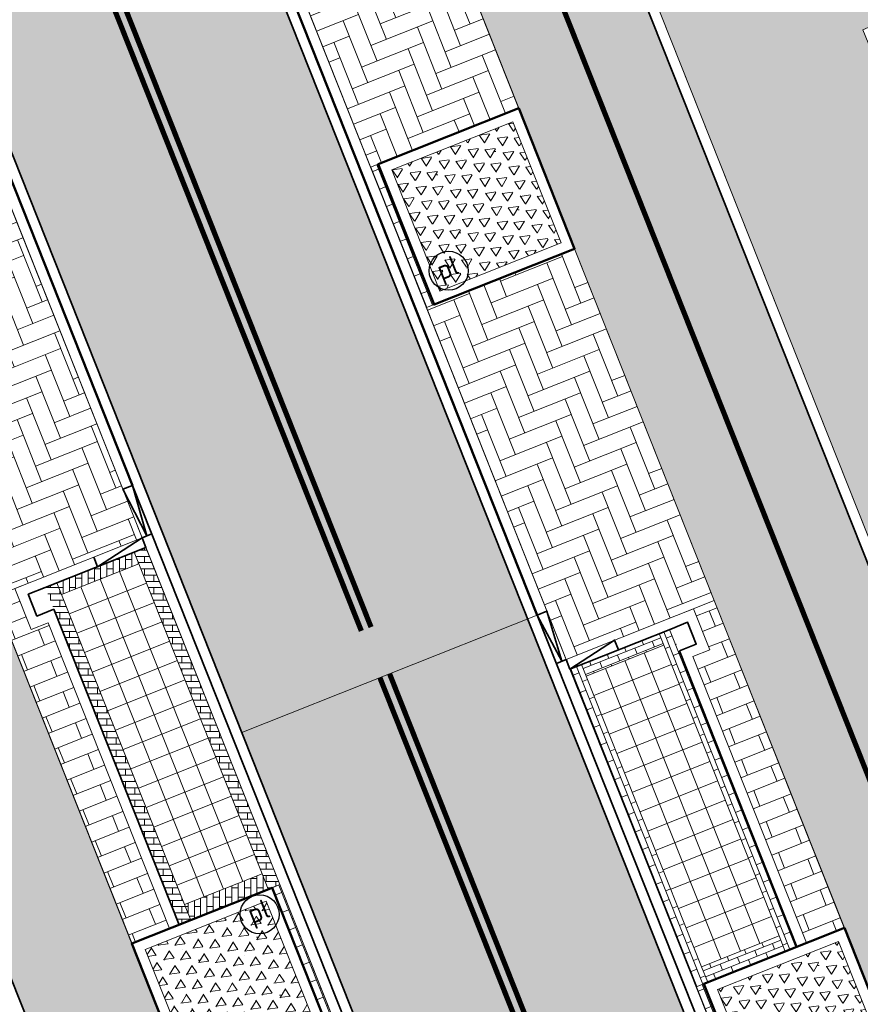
# Model space of a CAD drawing. Header units: metres. Extents: x 196674 to 197628, y 355499 to 356232.
# Tile 145 of 209: x 196794 to 196810, y 356002 to 356020. Entities that reach past the tile are written whole.
import ezdxf
from ezdxf.enums import TextEntityAlignment as Align

# ---------------------------------------------------------------- set-up
doc = ezdxf.new("R2010")
doc.units = ezdxf.units.M
doc.linetypes.add('VW-11_STREEP', pattern=[2, 1, -1])
doc.linetypes.add('VW-30270_STREEP', pattern=[3, 0.3, -2.7])
doc.layers.get('0').update_dxf_attribs({"lineweight": 25})
doc.layers.get('Defpoints').update_dxf_attribs({"color": 231, "lineweight": 18})
for name, color, linetype, lineweight in [('N-WE-IE-MEUBILAIR-S-200', 7, 'Continuous', 25), ('N-WE-VH-KANTOPSLUITING_ACHTERKANTBAND-G', 50, 'Continuous', 18), ('N-WE-VH-MATERIAALGRENS-G', 7, 'Continuous', 13), ('N-WE-VH-OPENVERHARDING_TEGEL_400x400_PARKEERVAKKEN-A', 252, 'Continuous', 5)]:
    doc.layers.add(name, color=color, linetype=linetype, lineweight=lineweight)
for name, color, linetype, lineweight, true_color in [('N-WE-VH-GESLOTENVERHARDING_ASFALT_RIJBAAN-V', 7, 'Continuous', 5, 0xd6d6d6), ('N-WE-VH-GOOT-TEGEL_200x200-G', 7, 'Continuous', 35, 0x00a5a5), ('N-WE-VH-HALFVERHARDING_GEBONDEN_SPLIT-A', 7, 'Continuous', 5, 0xaab7a9), ('N-WE-VH-KANTOPSLUITING_GELEIDEBAND_50 200-G', 1, 'Continuous', 35, 0xff0000), ('N-WE-VH-KANTOPSLUITING_OPSLUITBAND_200X250-G', 7, 'Continuous', 50, 0x0029a5), ('N-WE-VH-KANTOPSLUITING_VERLAGINGSBAND_GELEIDEBAND_50 200-G', 1, 'Continuous', 35, 0xff0000), ('N-WE-VH-KANTOPSLUITING_VERLOOPBAND_GELEIDEBAND_50 200_OPSLUITBAND_200X250-G', 1, 'Continuous', 35, 0xff0000), ('N-WE-VH-OPENVERHARDING_STRAATBAKSTEEN_ROOD_ELLEBOOG_LINGE-A', 7, 'Continuous', 5, 0xdaaea0), ('N-WE-VH-OPENVERHARDING_STRAATBAKSTEEN_ROOD_ELLEBOOG_LINGE-INRITTEN-TUSSEN-RIJBAAN-FIETSPAD-A', 7, 'Continuous', 5, 0xdaaea0), ('N-WE-VH-OPENVERHARDING_STRAATBAKSTEEN_ROOD_HALFSTEENS-LINGE-A', 7, 'Continuous', 5, 0xdaaea0), ('N-WE-VH-OPENVERHARDING_STRAATBAKSTEEN_ROOD_STREKKEN-LINGE-A', 7, 'Continuous', 5, 0xdaaea0), ('N-WE-VH-OPENVERHARDING_TEGEL_200x300_FIETSPAD_ROOD-A', 7, 'Continuous', 5, 0xe04d68), ('N-WE-VW-MARKERING_LANGS_STREEP_11_010-G', 7, 'VW-11_STREEP', 13, 0xffffff), ('N-WE-VW-MARKERING_LANGS_STREEP_30270_010-G', 7, 'VW-30270_STREEP', 13, 0xffffff), ('N-WE-VW-MARKERING_LANGS_STREEP_DOORGETROKKEN_010-G', 7, 'Continuous', 13, 0xffffff)]:
    doc.layers.add(name, color=color, linetype=linetype, lineweight=lineweight, true_color=true_color)
doc.layers.add('N-WE-VH-HULPLIJN-G', color=40, linetype='Continuous', lineweight=5, plot=False)
doc.styles.add('NLCS-ISO', font='NLCS-ISO.ttf')
pattern_1 = [(21.67232329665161, (0, 0), (-0.1477191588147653, 0.3717244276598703), []), (111.6723232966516, (0, 0), (-0.5575866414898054, -0.2215787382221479), [0.4, -0.4]), (111.6723232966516, (0.3717244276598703, 0.1477191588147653), (-0.5575866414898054, -0.2215787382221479), [-0.4, 0.4])]
pattern_2 = [(21.67232329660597, (0, 0), (0.179204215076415, 0.4155548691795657), [1.28, -0.6399999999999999]), (291.672323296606, (-0.3545259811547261, 0.892138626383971), (0.179204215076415, 0.4155548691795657), [1.28, -0.64])]

# ---------------------------------------------------------------- blocks, each defined once
blk = doc.blocks.new('Boomplantvak 2900x2900')
at = {"layer": 'N-WE-VH-HALFVERHARDING_GEBONDEN_SPLIT-A'}
h = blk.add_hatch(dxfattribs=at)
h.set_pattern_fill('AVH-GRAVEL-SO', color=251, scale=0.3, pattern_type=2)
h.set_pattern_definition([(255.963757, (0.768, 1.164), (1.562108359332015e-08, -1.200000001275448), [0.197909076, -4.74981768]), (127.568592, (0.888, 1.008), (-8.399999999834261, 10.80000000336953), [0.196814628, -19.484648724]), (12.094757, (0.72, 0.972), (10.79999999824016, 2.399999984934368), [0.171813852, -17.00957142]), (255.963757, (1.068, 1.164), (1.562108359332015e-08, -1.200000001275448), [0.197909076, -4.74981768]), (127.568592, (1.188, 1.008), (-8.399999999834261, 10.80000000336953), [0.196814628, -19.484648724]), (12.094757, (1.02, 0.972), (10.79999999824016, 2.399999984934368), [0.171813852, -17.00957142]), (12.094757, (0.42, 0.972), (10.79999999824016, 2.399999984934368), [0.171813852, -17.00957142]), (127.568592, (0.588, 1.008), (-8.399999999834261, 10.80000000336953), [0.196814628, -19.484648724]), (255.963757, (0.468, 1.164), (1.562108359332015e-08, -1.200000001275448), [0.197909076, -4.74981768]), (255.963757, (0.168, 1.164), (1.562108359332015e-08, -1.200000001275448), [0.197909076, -4.74981768]), (127.568592, (0.288, 1.008), (-8.399999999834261, 10.80000000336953), [0.196814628, -19.484648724]), (12.094757, (0.12, 0.972), (10.79999999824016, 2.399999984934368), [0.171813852, -17.00957142]), (12.094757, (0, 0.672), (10.79999999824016, 2.399999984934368), [0.171813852, -17.00957142]), (127.568592, (0.168, 0.708), (-8.399999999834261, 10.80000000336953), [0.196814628, -19.484648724]), (255.963757, (0.048, 0.864), (1.562108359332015e-08, -1.200000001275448), [0.197909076, -4.74981768]), (255.963757, (0.348, 0.864), (1.562108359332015e-08, -1.200000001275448), [0.197909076, -4.74981768]), (127.568592, (0.468, 0.708), (-8.399999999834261, 10.80000000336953), [0.196814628, -19.484648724]), (12.094757, (0.3, 0.672), (10.79999999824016, 2.399999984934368), [0.171813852, -17.00957142]), (12.094757, (0.8999999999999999, 0.672), (10.79999999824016, 2.399999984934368), [0.171813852, -17.00957142]), (127.568592, (1.068, 0.708), (-8.399999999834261, 10.80000000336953), [0.196814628, -19.484648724]), (255.963757, (0.948, 0.864), (1.562108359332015e-08, -1.200000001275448), [0.197909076, -4.74981768]), (12.094757, (0.6, 0.672), (10.79999999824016, 2.399999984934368), [0.171813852, -17.00957142]), (127.568592, (0.768, 0.708), (-8.399999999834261, 10.80000000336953), [0.196814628, -19.484648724]), (255.963757, (0.648, 0.864), (1.562108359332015e-08, -1.200000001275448), [0.197909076, -4.74981768]), (12.094757, (0.12, 0.372), (10.79999999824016, 2.399999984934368), [0.171813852, -17.00957142]), (127.568592, (0.288, 0.408), (-8.399999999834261, 10.80000000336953), [0.196814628, -19.484648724]), (255.963757, (0.168, 0.564), (1.562108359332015e-08, -1.200000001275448), [0.197909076, -4.74981768]), (255.963757, (0.468, 0.564), (1.562108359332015e-08, -1.200000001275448), [0.197909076, -4.74981768]), (127.568592, (0.588, 0.408), (-8.399999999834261, 10.80000000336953), [0.196814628, -19.484648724]), (12.094757, (0.42, 0.372), (10.79999999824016, 2.399999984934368), [0.171813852, -17.00957142]), (12.094757, (1.02, 0.372), (10.79999999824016, 2.399999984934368), [0.171813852, -17.00957142]), (127.568592, (1.188, 0.408), (-8.399999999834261, 10.80000000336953), [0.196814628, -19.484648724]), (255.963757, (1.068, 0.564), (1.562108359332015e-08, -1.200000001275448), [0.197909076, -4.74981768]), (12.094757, (0.72, 0.372), (10.79999999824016, 2.399999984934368), [0.171813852, -17.00957142]), (127.568592, (0.888, 0.408), (-8.399999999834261, 10.80000000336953), [0.196814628, -19.484648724]), (255.963757, (0.768, 0.564), (1.562108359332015e-08, -1.200000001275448), [0.197909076, -4.74981768]), (255.963757, (0.648, 0.264), (1.562108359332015e-08, -1.200000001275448), [0.197909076, -4.74981768]), (127.568592, (0.768, 0.108), (-8.399999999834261, 10.80000000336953), [0.196814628, -19.484648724]), (12.094757, (0.6, 0.072), (10.79999999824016, 2.399999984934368), [0.171813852, -17.00957142]), (255.963757, (0.948, 0.264), (1.562108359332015e-08, -1.200000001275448), [0.197909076, -4.74981768]), (127.568592, (1.068, 0.108), (-8.399999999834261, 10.80000000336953), [0.196814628, -19.484648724]), (12.094757, (0.8999999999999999, 0.072), (10.79999999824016, 2.399999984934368), [0.171813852, -17.00957142]), (12.094757, (0.3, 0.072), (10.79999999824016, 2.399999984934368), [0.171813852, -17.00957142]), (127.568592, (0.468, 0.108), (-8.399999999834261, 10.80000000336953), [0.196814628, -19.484648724]), (255.963757, (0.348, 0.264), (1.562108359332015e-08, -1.200000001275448), [0.197909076, -4.74981768]), (255.963757, (0.048, 0.264), (1.562108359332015e-08, -1.200000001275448), [0.197909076, -4.74981768]), (127.568592, (0.168, 0.108), (-8.399999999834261, 10.80000000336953), [0.196814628, -19.484648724]), (12.094757, (0, 0.072), (10.79999999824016, 2.399999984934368), [0.171813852, -17.00957142]), (63.434949, (0.31199946, 1.139999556), (-1.073312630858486, 0.536656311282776), [5.039999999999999e-07, -1.199999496]), (0, (0.216, 1.14), (0, 1.2), [0, -1.2]), (63.434949, (0.31199946, 1.139999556), (-1.073312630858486, 0.536656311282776), [5.039999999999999e-07, -1.199999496]), (0, (0.216, 1.14), (0, 1.2), [0, -1.2])])
h.paths.add_polyline_path([(0.2000000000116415, -0.2000000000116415), (2.699999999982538, -0.2000000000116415), (2.699999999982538, -2.700000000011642), (0.2000000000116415, -2.700000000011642)])
at = {"layer": 'N-WE-VH-OPENVERHARDING_STRAATBAKSTEEN_ROOD_STREKKEN-LINGE-A', "true_color": 0xb05e45}
h = blk.add_hatch(dxfattribs=at)
h.set_pattern_fill('AVH-BSS_LINGEFORMAAT_HALFST', color=25, scale=1.5, angle=90, pattern_type=2)
h.set_pattern_definition([(90, (-1.469576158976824e-17, -2.980000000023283), (-0.18, 0.36), [0.12, -0.12]), (180, (-1.469576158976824e-17, -2.980000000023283), (-1.469576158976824e-17, -0.12), [])])
h.paths.add_polyline_path([(2.899999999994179, -3.060000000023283), (2.899999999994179, -2.900000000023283), (0, -2.900000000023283), (0, -3.060000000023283)])
at = {"layer": 'N-WE-VH-KANTOPSLUITING_ACHTERKANTBAND-G', "ltscale": 0.2, "flags": 128}
blk.add_lwpolyline([(0.2000000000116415, -0.2000000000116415), (2.699999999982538, -0.2000000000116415), (2.699999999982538, -2.700000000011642), (0.2000000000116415, -2.700000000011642)], close=True, dxfattribs=at)
at = {"layer": 'N-WE-VH-KANTOPSLUITING_OPSLUITBAND_200X250-G', "ltscale": 0.1, "flags": 128}
blk.add_lwpolyline([(0, 0), (2.899999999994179, 0), (2.899999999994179, -2.900000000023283), (0, -2.900000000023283)], close=True, dxfattribs=at)
at = {"layer": 'N-WE-VH-MATERIAALGRENS-G', "ltscale": 0.2, "flags": 128}
blk.add_lwpolyline([(2.899999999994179, -2.900000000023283), (2.899999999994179, -3.060000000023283), (-2.939152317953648e-17, -3.060000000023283), (0, -2.900000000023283)], dxfattribs=at)
blk = doc.blocks.new('Verloopband')
at = {"flags": 128}
blk.add_lwpolyline([(-0.2763672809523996, 0.9662406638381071), (0, 0), (-0.4622285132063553, 0.8923814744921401)], close=True, dxfattribs=at)
blk = doc.blocks.new('SIE-MEUBILAIR_PAAL_POLLER-SO')
blk.add_circle((0, 0), 0.75)
at = {"style": 'NLCS-ISO'}
blk.add_text('pl', height=0.75, dxfattribs=at).set_placement((5.684341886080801e-14, 0.1291188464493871), align=Align.MIDDLE_CENTER)

msp = doc.modelspace()

# ---------------------------------------------------------------- hatches: boundary and pattern name
at = {"layer": 'N-WE-VH-GESLOTENVERHARDING_ASFALT_RIJBAAN-V'}
h = msp.add_hatch(color=256, dxfattribs=at)
h.dxf.hatch_style = 1
h.paths.add_polyline_path([(196787.3892659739, 356048.9116752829), (196781.906141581, 356046.73274255), (196806.1984602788, 355985.602904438), (196807.591634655, 355982.0970833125), (196813.0747300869, 355984.2760045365)])
at = {"layer": 'N-WE-VH-OPENVERHARDING_STRAATBAKSTEEN_ROOD_ELLEBOOG_LINGE-A', "true_color": 0xb05e45}
h = msp.add_hatch(dxfattribs=at)
h.set_pattern_fill('AVH-ROO_BSS_LINGEFRMT_ELLEBOOG', color=25, scale=4, angle=201.6723232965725, pattern_type=2)
h.set_pattern_definition([(201.6723232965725, (196753.6511661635, 356089.3677123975), (-0.1792042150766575, -0.4155548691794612), [1.28, -0.64]), (111.6723232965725, (196754.0056921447, 356088.4755737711), (-0.1792042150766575, -0.4155548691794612), [1.28, -0.64])])
h.paths.add_polyline_path([(196802.3690402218, 356039.5006698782), (196800.2887559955, 356044.7988030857), (196799.674, 356046.258), (196799.767, 356046.289), (196799.723, 356046.414), (196799.791, 356046.436), (196799.712, 356046.667), (196800.205, 356046.882), (196798.998, 356049.92), (196798.379, 356049.674), (196797.0812549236, 356052.7631640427), (196793.5784406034, 356051.3711845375), (196815.0829749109, 355997.2566013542), (196818.5459628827, 355998.6033188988), (196817.806796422, 356000.4065009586), (196817.1432542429, 356002.2965186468), (196816.8680103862, 356003.0805166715), (196814.9675320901, 356007.966956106), (196812.947532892, 356012.9450498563), (196810.1859155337, 356019.9849251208), (196810.1020262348, 356019.9563566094), (196809.8644982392, 356019.8600271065), (196809.7032722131, 356020.2537667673), (196809.9171110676, 356020.3469670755), (196809.1830720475, 356022.3605869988), (196808.2241611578, 356024.5136166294), (196807.2687089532, 356026.9022407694), (196806.4146316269, 356029.1079024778), (196804.4510881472, 356034.3611875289), (196804.2337530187, 356034.2651431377), (196803.8842923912, 356035.1170635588), (196804.0850616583, 356035.1788247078), (196803.6664173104, 356036.1917834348)])
at = {"layer": 'N-WE-VH-OPENVERHARDING_STRAATBAKSTEEN_ROOD_ELLEBOOG_LINGE-INRITTEN-TUSSEN-RIJBAAN-FIETSPAD-A', "true_color": 0xb05e45}
h = msp.add_hatch(dxfattribs=at)
h.set_pattern_fill('AVH-ROO_BSS_LINGEFRMT_ELLEBOOG', color=25, scale=4, angle=21.67232329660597, pattern_type=2)
h.set_pattern_definition(pattern_2)
h.paths.add_polyline_path([(196800.6023635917, 356025.0309062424), (196799.8772345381, 356024.7427820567), (196797.7586517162, 356023.9009802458), (196800.2551485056, 356017.6187209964), (196800.4038152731, 356017.6777995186), (196803.0988173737, 356018.74876342)])
h = msp.add_hatch(dxfattribs=at)
h.set_pattern_fill('AVH-ROO_BSS_LINGEFRMT_ELLEBOOG', color=25, scale=4, angle=21.67232329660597, pattern_type=2)
h.set_pattern_definition(pattern_2)
h.paths.add_polyline_path([(196792.3985974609, 356019.2461105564), (196792.2499052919, 356019.1870289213), (196789.5548597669, 356018.1161743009), (196793.0267726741, 356009.3793601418), (196793.7516353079, 356009.6674125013), (196795.8704645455, 356010.5094117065)])
h = msp.add_hatch(dxfattribs=at)
h.set_pattern_fill('AVH-ROO_BSS_LINGEFRMT_ELLEBOOG', color=25, scale=4, angle=21.67232329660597, pattern_type=2)
h.set_pattern_definition(pattern_2)
h.paths.add_polyline_path([(196804.1697812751, 356016.0537613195), (196801.4747791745, 356014.9827974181), (196801.3261111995, 356014.923718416), (196804.0071650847, 356008.1770341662), (196806.1262644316, 356009.0190412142), (196806.8508840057, 356009.3069629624)])
at = {"layer": 'N-WE-VH-OPENVERHARDING_STRAATBAKSTEEN_ROOD_HALFSTEENS-LINGE-A', "true_color": 0xb05e45}
h = msp.add_hatch(dxfattribs=at)
h.set_pattern_fill('AVH-BSS_LINGEFORMAAT_HALFST', color=25, scale=4, angle=291.6699999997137, pattern_type=2)
h.set_pattern_definition([(291.6699999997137, (-258167.7660215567, 314356.6732346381), (0.8005663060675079, -0.7149080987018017), [0.32, -0.32]), (21.66999999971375, (-258167.7660215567, 314356.6732346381), (-0.1181632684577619, 0.2973843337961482), [])])
h.paths.add_polyline_path([(196794.0655384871, 356008.8774981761), (196793.7402792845, 356008.7482439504), (196793.426376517, 356009.5381582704), (196793.0267726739, 356009.3793601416), (196795.6709456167, 356002.7254928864), (196796.3958082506, 356003.0135452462)])
h = msp.add_hatch(dxfattribs=at)
h.set_pattern_fill('AVH-BSS_LINGEFORMAAT_HALFST', color=25, scale=4, angle=111.67, pattern_type=2)
h.set_pattern_definition([(111.67, (0, 0.9800000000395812), (-0.8005663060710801, 0.7149080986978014), [0.32, -0.32]), (201.67, (0, 0.9800000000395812), (0.1181632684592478, -0.2973843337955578), [])])
h.paths.add_polyline_path([(196806.7654158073, 356008.3583852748), (196806.4401326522, 356008.2291215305), (196808.6224634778, 356002.7367971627), (196809.3473377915, 356003.0248201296), (196806.8511387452, 356009.3070641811), (196806.4515210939, 356009.1482793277)])
at = {"layer": 'N-WE-VH-OPENVERHARDING_STRAATBAKSTEEN_ROOD_STREKKEN-LINGE-A', "true_color": 0xb05e45}
h = msp.add_hatch(dxfattribs=at)
h.set_pattern_fill('AVH-BSS_LINGEFORMAAT_HALFST', color=25, scale=1.5, angle=90, pattern_type=2)
h.set_pattern_definition([(90, (-258167.7660215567, 314358.273234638), (-0.18, 0.36), [0.12, -0.12]), (180, (-258167.7660215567, 314358.273234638), (-1.469576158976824e-17, -0.12), [])])
h.paths.add_polyline_path([(196794.0113571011, 356009.5554098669), (196794.2343917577, 356009.6440413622), (196794.323023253, 356009.4210067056), (196796.686529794, 356003.473415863), (196796.8047051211, 356003.1760363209), (196796.5816704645, 356003.0874048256)])
h.paths.add_polyline_path([(196798.5146374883, 356003.8555444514), (196798.2916028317, 356003.7669129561), (196798.1734275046, 356004.0642924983), (196795.8099209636, 356010.0118833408), (196795.7212894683, 356010.2349179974), (196795.9443241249, 356010.3235494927)])
h = msp.add_hatch(dxfattribs=at)
h.set_pattern_fill('AVH-BSS_LINGEFORMAAT_HALFST', color=25, scale=1.5, pattern_type=2)
h.set_pattern_definition([(0, (-258167.7660215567, 314358.273234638), (0.36, 0.18), [0.12, -0.12]), (90, (-258167.7660215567, 314358.273234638), (-0.12, 7.347880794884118e-18), [])])
h.paths.add_polyline_path([(196798.1734275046, 356004.0642924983), (196798.2916028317, 356003.7669129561), (196796.8047051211, 356003.1760363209), (196796.686529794, 356003.473415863)])
h.paths.add_polyline_path([(196794.323023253, 356009.4210067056), (196794.2343917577, 356009.6440413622), (196795.7212894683, 356010.2349179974), (196795.8099209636, 356010.0118833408)])
h = msp.add_hatch(dxfattribs=at)
h.set_pattern_fill('AVH-BSS_LINGEFORMAAT_HALFST', color=25, scale=1.5, angle=201.67, pattern_type=2)
h.set_pattern_definition([(201.67, (0, 0.9800000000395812), (-0.2680905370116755, -0.3002123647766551), [0.12, -0.12]), (291.67, (0, 0.9800000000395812), (0.1115191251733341, 0.04431122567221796), [])])
h.paths.add_polyline_path([(196804.3929137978, 356007.8568469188), (196804.3042913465, 356008.0798851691), (196804.0812530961, 356007.9912627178), (196806.5036000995, 356001.894883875), (196806.7266383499, 356001.9835063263), (196806.6084750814, 356002.2808906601)])
h.paths.add_polyline_path([(196808.0953967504, 356002.8717070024), (196808.2135600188, 356002.5743226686), (196808.4365982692, 356002.66294512), (196806.0142512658, 356008.7593239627), (196805.7912130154, 356008.6707015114), (196805.8798354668, 356008.4476632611)])
h = msp.add_hatch(dxfattribs=at)
h.set_pattern_fill('AVH-BSS_LINGEFORMAAT_HALFST', color=25, scale=1.5, angle=111.67, pattern_type=2)
h.set_pattern_definition([(111.67, (0, 1.220000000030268), (-0.3002123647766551, 0.2680905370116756), [0.12, -0.12]), (201.67, (0, 1.220000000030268), (0.04431122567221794, -0.1115191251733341), [])])
h.paths.add_polyline_path([(196808.2135600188, 356002.5743226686), (196808.0953967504, 356002.8717070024), (196806.6084750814, 356002.2808906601), (196806.7266383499, 356001.9835063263)])
h.paths.add_polyline_path([(196804.3042913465, 356008.0798851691), (196804.3929137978, 356007.8568469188), (196805.8798354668, 356008.4476632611), (196805.7912130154, 356008.6707015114)])
at = {"layer": 'N-WE-VH-OPENVERHARDING_TEGEL_200x300_FIETSPAD_ROOD-A'}
h = msp.add_hatch(dxfattribs=at)
h.set_pattern_fill('AVH-TEGEL_200X300_HALFST', color=256, scale=2, angle=21.67232329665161, pattern_type=2)
h.set_pattern_definition(pattern_1)
h.paths.add_polyline_path([(196793.3925783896, 356051.2973249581), (196790.6046451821, 356050.189431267), (196791.6756090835, 356047.4944291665), (196806.8508840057, 356009.3069629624), (196806.8511387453, 356009.3070641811), (196809.3473377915, 356003.0248201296), (196810.4183016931, 356000.3298180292), (196812.7227230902, 355994.5309106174), (196812.7229778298, 355994.5310118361), (196815.219176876, 355988.2487677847), (196816.2901382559, 355985.5537720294), (196819.0780714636, 355986.6616657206)])
h = msp.add_hatch(dxfattribs=at)
h.set_pattern_fill('AVH-TEGEL_200X300_HALFST', color=256, scale=2, angle=21.67232329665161, pattern_type=2)
h.set_pattern_definition(pattern_1)
h.paths.add_polyline_path([(196783.3137253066, 356033.8215313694), (196777.0725908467, 356049.526888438), (196774.8422442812, 356048.6405734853), (196800.7526614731, 355983.4389092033), (196802.9830439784, 355984.3251337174), (196789.5548597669, 356018.1161743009), (196788.4838958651, 356020.8111764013)])
at = {"layer": 'N-WE-VH-OPENVERHARDING_TEGEL_400x400_PARKEERVAKKEN-A'}
h = msp.add_hatch(dxfattribs=at)
h.set_pattern_fill('AVH-TEGEL_400X400_BLOK', color=256, scale=0.9999999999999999, pattern_type=2)
h.set_pattern_definition([(291.6723232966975, (196795.8099209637, 356010.011883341), (0.371724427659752, 0.1477191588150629), []), (21.67232329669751, (196795.8099209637, 356010.011883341), (-0.1477191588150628, 0.371724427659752), [])])
h.paths.add_polyline_path([(196794.323023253, 356009.4210067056), (196796.686529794, 356003.473415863), (196798.1734275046, 356004.0642924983), (196795.8099209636, 356010.0118833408)])
h = msp.add_hatch(dxfattribs=at)
h.set_pattern_fill('AVH-TEGEL_400X400_BLOK', color=256, scale=0.9999999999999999, angle=111.67, pattern_type=2)
h.set_pattern_definition([(111.67, (196808.0953967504, 356002.8717070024), (-0.3717304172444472, -0.1477040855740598), []), (201.67, (196808.0953967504, 356002.8717070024), (0.1477040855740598, -0.3717304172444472), [])])
h.paths.add_polyline_path([(196805.8798354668, 356008.4476632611), (196808.0953967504, 356002.8717070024), (196806.6084750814, 356002.2808906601), (196804.3929137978, 356007.8568469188)])

# ---------------------------------------------------------------- linework, layer by layer
at = {"layer": 'Defpoints', "flags": 128}
msp.add_lwpolyline([(196803.4547701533, 356009.025528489), (196797.7858014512, 356006.7727432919)], dxfattribs=at)
at = {"layer": 'N-WE-VH-GOOT-TEGEL_200x200-G', "ltscale": 0.2, "flags": 128}
for points in [[(196729.8003017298, 356135.6687012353, 0.4264052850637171), (196726.3700433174, 356132.5764725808, 0.3930046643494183), (196727.444880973, 356131.3456954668), (196728.2369685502, 356131.2630143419, -0.02198045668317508), (196732.2178667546, 356130.6696603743, -0.01454995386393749), (196734.8180308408, 356130.0854477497, -0.098608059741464), (196750.953620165, 356122.3568132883, -0.05440139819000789), (196758.2110194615, 356115.5691268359, -0.08316099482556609), (196766.0444789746, 356102.6243362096), (196782.2191011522, 356061.9220328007), (196787.3892658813, 356048.9116755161), (196813.7840376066, 355982.4910818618), (196815.0765787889, 355979.2384925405), (196820.2851337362, 355966.1315289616, 0.04938881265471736), (196823.4697300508, 355959.9686851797), (196827.8765721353, 355953.1781298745, -0.04584172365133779), (196830.4140622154, 355948.351642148, -0.003539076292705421), (196830.5726224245, 355947.9607223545), (196831.8929825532, 355944.6381329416), (196841.3562365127, 355920.8245485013), (196845.6845339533, 355909.9327054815, -0.04938916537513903), (196847.305022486, 355904.2878374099), (196848.7610979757, 355896.3248392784, 0.04938916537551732), (196850.6752320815, 355889.6570756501)], [(196725.7170592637, 356117.234662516, -0.2688880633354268), (196725.2587803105, 356119.3932215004, 0.00453733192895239), (196725.4140313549, 356119.8828110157, -0.3361303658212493), (196726.5902590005, 356120.7301274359, -0.0001599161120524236), (196726.5910263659, 356120.7301085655, -0.0003903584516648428), (196726.6147523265, 356120.7294989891, -0.01949587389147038), (196727.7971137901, 356120.6519976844, -0.02145946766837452), (196731.3785676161, 356120.1204057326, -0.005957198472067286), (196732.3636253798, 356119.9184881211, -0.1495155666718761), (196753.8973423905, 356107.8472117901, -0.06289233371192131), (196760.1904084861, 356099.3492565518), (196762.4494079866, 356095.3277041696, -0.03339897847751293), (196763.3225944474, 356093.4968757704), (196806.1984602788, 355985.602904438), (196822.2843167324, 355945.1240266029), (196826.309662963, 355934.9945380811), (196834.2309629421, 355915.0611677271), (196841.5430613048, 355896.6608085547), (196880.9310656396, 355797.5437848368, -0.02492249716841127)]]:
    msp.add_lwpolyline(points, format="xyb", dxfattribs=at)
at = {"layer": 'N-WE-VH-HULPLIJN-G', "flags": 128}
for points in [[(196793.3925783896, 356051.2973249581), (196790.6046451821, 356050.189431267), (196791.6756090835, 356047.4944291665), (196806.8508840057, 356009.3069629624), (196806.8511387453, 356009.3070641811), (196809.3473377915, 356003.0248201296), (196810.4183016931, 356000.3298180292), (196812.7227230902, 355994.5309106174), (196812.7229778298, 355994.5310118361), (196815.219176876, 355988.2487677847), (196816.2901382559, 355985.5537720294), (196819.0780714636, 355986.6616657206)], [(196783.3137253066, 356033.8215313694), (196777.0725908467, 356049.526888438), (196774.8422442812, 356048.6405734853), (196800.7526614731, 355983.4389092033), (196802.9830439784, 355984.3251337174), (196789.5548597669, 356018.1161743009), (196788.4838958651, 356020.8111764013)], [(196787.3892659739, 356048.9116752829), (196781.906141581, 356046.73274255), (196806.1984602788, 355985.602904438), (196807.591634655, 355982.0970833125), (196813.0747300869, 355984.2760045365)], [(196800.6023635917, 356025.0309062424), (196799.8772345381, 356024.7427820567), (196797.7586517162, 356023.9009802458), (196800.2551485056, 356017.6187209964), (196800.4038152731, 356017.6777995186), (196803.0988173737, 356018.74876342)], [(196792.3985974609, 356019.2461105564), (196792.2499052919, 356019.1870289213), (196789.5548597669, 356018.1161743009), (196793.0267726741, 356009.3793601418), (196793.7516353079, 356009.6674125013), (196795.8704645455, 356010.5094117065)], [(196804.1697812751, 356016.0537613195), (196801.4747791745, 356014.9827974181), (196801.3261111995, 356014.923718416), (196804.0071650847, 356008.1770341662), (196806.1262644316, 356009.0190412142), (196806.8508840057, 356009.3069629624)]]:
    msp.add_lwpolyline(points, close=True, dxfattribs=at)
msp.add_lwpolyline([(196793.5784406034, 356051.3711845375), (196815.0829749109, 355997.2566013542), (196818.5459628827, 355998.6033188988), (196817.806796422, 356000.4065009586), (196817.1432542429, 356002.2965186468), (196816.8680103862, 356003.0805166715), (196814.9675320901, 356007.966956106), (196812.947532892, 356012.9450498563), (196810.1859155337, 356019.9849251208), (196810.1020262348, 356019.9563566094), (196809.8644982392, 356019.8600271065), (196809.7032722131, 356020.2537667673), (196809.9171110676, 356020.3469670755), (196809.1830720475, 356022.3605869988)], dxfattribs=at)
at = {"layer": 'N-WE-VH-KANTOPSLUITING_ACHTERKANTBAND-G', "flags": 128}
for points in [[(196762.9508674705, 356093.3491630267), (196805.8267358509, 355985.4551852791)], [(196821.2657862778, 355981.6980100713), (196793.5784406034, 356051.3711845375)], [(196814.1557621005, 355982.638800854), (196787.7609903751, 356049.0593945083)], [(196793.7516353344, 356009.6674125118), (196795.8704645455, 356010.5094117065)], [(196796.3958082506, 356003.0135452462), (196794.0655384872, 356008.877498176), (196793.7402792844, 356008.7482439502), (196793.4263764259, 356009.5381584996), (196793.7516352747, 356009.6674125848)], [(196806.1262644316, 356009.0190412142), (196804.0074010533, 356008.1771279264)], [(196808.6224634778, 356002.7367971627), (196806.4401326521, 356008.2291215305), (196806.7654158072, 356008.3583852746), (196806.4515129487, 356009.1482998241), (196806.1262644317, 356009.0190412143)]]:
    msp.add_lwpolyline(points, dxfattribs=at)
at = {"layer": 'N-WE-VH-KANTOPSLUITING_GELEIDEBAND_50 200-G', "ltscale": 0.2, "flags": 128}
msp.add_lwpolyline([(196800.752661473, 355983.4389092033), (196757.6487034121, 356091.9068579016, 0.1891361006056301), (196737.688469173, 356113.2422802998, 0.1165927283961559), (196730.9422515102, 356114.6991930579)], format="xyb", dxfattribs=at)
for points in [[(196819.0780714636, 355986.6616657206), (196793.3925783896, 356051.2973249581)], [(196795.6870282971, 356011.5125821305), (196806.012598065, 355985.5290448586)], [(196794.0113571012, 356009.5554098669), (196795.9443241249, 356010.3235494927)], [(196796.5816704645, 356003.0874048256), (196794.1775411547, 356009.1372198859)], [(196807.3887623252, 355999.1259128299), (196803.4547701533, 356009.025528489)], [(196806.0142512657, 356008.7593239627), (196804.0812530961, 356007.9912627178)], [(196808.4365982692, 356002.66294512), (196806.1804183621, 356008.3411272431)]]:
    msp.add_lwpolyline(points, dxfattribs=at)
at = {"layer": 'N-WE-VH-KANTOPSLUITING_GELEIDEBAND_50 200-G', "flags": 128}
for points in [[(196794.1775409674, 356009.1372198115), (196793.8522820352, 356009.0079656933), (196793.686098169, 356009.4261557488), (196794.0113571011, 356009.5554098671)], [(196806.1804351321, 356008.3411339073), (196806.5056940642, 356008.4703880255), (196806.3395101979, 356008.888578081), (196806.0142512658, 356008.7593239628)]]:
    msp.add_lwpolyline(points, dxfattribs=at)
at = {"layer": 'N-WE-VH-KANTOPSLUITING_OPSLUITBAND_200X250-G', "ltscale": 0.1, "flags": 128}
for points in [[(196803.4547701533, 356009.025528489), (196797.9420869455, 356022.8978095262)], [(196792.5844390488, 356019.3200220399), (196795.6870288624, 356011.5125823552)]]:
    msp.add_lwpolyline(points, dxfattribs=at)
at = {"layer": 'N-WE-VH-KANTOPSLUITING_VERLAGINGSBAND_GELEIDEBAND_50 200-G', "ltscale": 0.2, "flags": 128}
msp.add_lwpolyline([(196795.8704645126, 356010.5094117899), (196796.0563267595, 356010.583271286)], dxfattribs=at)
at = {"layer": 'N-WE-VH-KANTOPSLUITING_VERLAGINGSBAND_GELEIDEBAND_50 200-G', "flags": 128}
msp.add_lwpolyline([(196804.0080650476, 356008.1741032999), (196803.823339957, 356008.0980484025)], dxfattribs=at)
at = {"layer": 'N-WE-VH-KANTOPSLUITING_VERLOOPBAND_GELEIDEBAND_50 200_OPSLUITBAND_200X250-G', "flags": 128}
for points in [[(196795.9443241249, 356010.3235494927), (196795.8704165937, 356010.5093926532), (196795.014944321, 356009.9542645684), (196794.9410916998, 356010.1401295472)], [(196805.0106329, 356008.360547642), (196804.9367253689, 356008.5463908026), (196804.0812530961, 356007.9912627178), (196804.0074004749, 356008.1771276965)]]:
    msp.add_lwpolyline(points, dxfattribs=at)
at = {"layer": 'N-WE-VH-MATERIAALGRENS-G', "flags": 128}
msp.add_lwpolyline([(196815.2191743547, 355988.2487741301), (196769.9224582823, 356102.2346375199, 0.1438561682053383), (196751.8560703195, 356125.3214091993)], format="xyb", dxfattribs=at)
for points in [[(196760.1810376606, 356092.0332430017), (196874.7034878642, 355803.8458975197)], [(196795.9443241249, 356010.3235494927), (196798.5146374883, 356003.8555444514)], [(196795.8099209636, 356010.0118833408), (196795.7212894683, 356010.2349179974)], [(196793.7516353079, 356009.6674125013), (196793.0267726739, 356009.3793601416)], [(196794.323023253, 356009.4210067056), (196794.2343917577, 356009.6440413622)], [(196806.8511387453, 356009.3070641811), (196806.1262644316, 356009.0190412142)], [(196805.8798354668, 356008.4476632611), (196805.7912130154, 356008.6707015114)], [(196804.3929137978, 356007.8568469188), (196804.3042913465, 356008.0798851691)], [(196804.0812530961, 356007.9912627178), (196806.5036000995, 356001.894883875)], [(196798.1734275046, 356004.0642924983), (196798.2916028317, 356003.7669129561)], [(196796.5816704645, 356003.0874048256), (196798.5146374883, 356003.8555444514)], [(196796.686529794, 356003.473415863), (196796.8047051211, 356003.1760363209)], [(196795.6709456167, 356002.7254928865), (196796.3958082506, 356003.0135452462)], [(196809.3473377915, 356003.0248201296), (196808.6224634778, 356002.7367971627)], [(196808.0953967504, 356002.8717070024), (196808.2135600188, 356002.5743226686)], [(196808.4365982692, 356002.66294512), (196806.5036000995, 356001.894883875)], [(196806.6084750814, 356002.2808906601), (196806.7266383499, 356001.9835063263)]]:
    msp.add_lwpolyline(points, dxfattribs=at)
for points in [[(196794.323023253, 356009.4210067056), (196796.686529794, 356003.473415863), (196798.1734275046, 356004.0642924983), (196795.8099209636, 356010.0118833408)], [(196805.8798354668, 356008.4476632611), (196808.0953967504, 356002.8717070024), (196806.6084750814, 356002.2808906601), (196804.3929137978, 356007.8568469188)]]:
    msp.add_lwpolyline(points, close=True, dxfattribs=at)
at = {"layer": 'N-WE-VW-MARKERING_LANGS_STREEP_11_010-G', "const_width": 0.1, "flags": 128}
for points in [[(196800.2639756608, 356008.7959456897), (196795.4640396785, 356020.8746572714)], [(196795.2781774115, 356020.8007978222), (196800.0781133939, 356008.7220862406)]]:
    msp.add_lwpolyline(points, dxfattribs=at)
at = {"layer": 'N-WE-VW-MARKERING_LANGS_STREEP_30270_010-G', "const_width": 0.1, "flags": 128}
msp.add_lwpolyline([(196840.259708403, 355933.602892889), (196828.5449724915, 355963.0821665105, 0.04932312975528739), (196825.8351073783, 355968.3279940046), (196824.646629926, 355970.160384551, -0.04932312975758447), (196821.9367648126, 355975.4062120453), (196771.316424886, 356102.7885843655, 0.08279995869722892), (196762.2159630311, 356117.8514576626, 0.08515288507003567)], format="xyb", dxfattribs=at)
at = {"layer": 'N-WE-VW-MARKERING_LANGS_STREEP_DOORGETROKKEN_010-G', "const_width": 0.1, "flags": 128}
for points in [[(196800.4344852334, 356007.8253008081), (196804.3671288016, 355997.9290714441)], [(196804.5529910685, 355998.0029308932), (196800.6203475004, 356007.8991602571)]]:
    msp.add_lwpolyline(points, dxfattribs=at)

# ---------------------------------------------------------------- block references
for p, rotation in [((196803.0988173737, 356018.74876342), 291.6723232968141), ((196796.7419095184, 356000.0304907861), 111.67), ((196809.3473377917, 356003.0248201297), 291.6723232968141)]:
    msp.add_blockref('Boomplantvak 2900x2900', p, dxfattribs=dict(rotation=rotation))
at = {"layer": 'N-WE-IE-MEUBILAIR-S-200', "xscale": 0.5, "yscale": 0.5, "zscale": 0.5, "rotation": 21.67232329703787}
for p in [(196801.7547857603, 356015.6321019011), (196798.1262913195, 356003.2859564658)]:
    msp.add_blockref('SIE-MEUBILAIR_PAAL_POLLER-SO', p, dxfattribs=at)
at = {"layer": 'N-WE-VH-KANTOPSLUITING_VERLAGINGSBAND_GELEIDEBAND_50 200-G', "ltscale": 0.2, "xscale": -1}
for p, rotation in [((196795.9633951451, 356010.5463413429), 43.34462092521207), ((196803.9269847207, 356008.1407209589), 44.05023717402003)]:
    msp.add_blockref('Verloopband', p, dxfattribs=dict(at, rotation=rotation))

doc.saveas('drawing.dxf')
